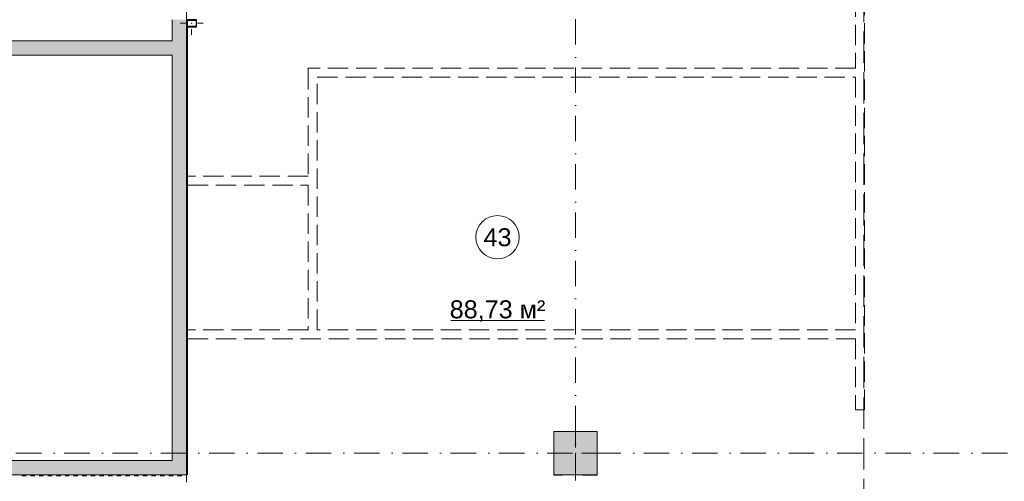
# Model space of a CAD drawing. Header units: millimetres. Extents: x -14761 to 157739, y -22400 to 107990.
# Tile 76 of 256: x 46284 to 59950, y 53610 to 60015. Entities that reach past the tile are written whole.
import ezdxf

# ---------------------------------------------------------------- set-up
doc = ezdxf.new("R2010")
doc.units = ezdxf.units.MM
doc.header["$MEASUREMENT"] = 0
for name, pattern in [('Невидимая', [391.222223, 282.222223, -109]), ('Штриховая', [564.444447, 282.222223, -282.222223]), ('Штрихпунктирная', [670.277762, 352.777767, -176.388884, 0, -141.111112])]:
    doc.linetypes.add(name, pattern=pattern)
for name, color, linetype in [('Конструктив - ГКЛ', 7, 'Continuous'), ('Конструктив - Колонны', 7, 'Continuous'), ('Конструктив - стены бассейнов жб нов', 7, 'Continuous'), ('Конструктив - Стены Блок 200 нов', 7, 'Continuous'), ('Конструктив - Стены Внутр сущ.', 7, 'Continuous'), ('УЛИЦА_Стойки стропильные', 7, 'Continuous'), ('Элемент Модели - Зона', 7, 'Continuous'), ('Элемент Модели - Оси', 7, 'Continuous')]:
    doc.layers.add(name, color=color, linetype=linetype)
doc.styles.add('СГЕНЕРИР_СТИЛЬ_1', font='txt')

msp = doc.modelspace()

# ---------------------------------------------------------------- hatches: boundary and pattern name
at = {"layer": 'Конструктив - ГКЛ', "linetype": 'Continuous', "lineweight": 0, "true_color": 0x000000}
for points in [[(48608, 59923), (48612, 59923), (48612, 60007), (48608, 60007)], [(48600, 53700), (48612, 53700), (48612, 59915), (48600, 59915)], [(36110, 53688), (36175, 53688), (36175, 53695), (36235, 53695), (36235, 53688), (36295, 53688), (36295, 53695), (36355, 53695), (36355, 53688), (36415, 53688), (36415, 53695), (36475, 53695), (36475, 53688), (36535, 53688), (36535, 53695), (36595, 53695), (36595, 53688), (36655, 53688), (36655, 53695), (36715, 53695), (36715, 53688), (36775, 53688), (36775, 53695), (36835, 53695), (36835, 53688), (36895, 53688), (36895, 53695), (36955, 53695), (36955, 53688), (37015, 53688), (37015, 53695), (37075, 53695), (37075, 53688), (37135, 53688), (37135, 53695), (37195, 53695), (37195, 53688), (37255, 53688), (37255, 53695), (37315, 53695), (37315, 53688), (37375, 53688), (37375, 53695), (37435, 53695), (37435, 53688), (37495, 53688), (37495, 53695), (37555, 53695), (37555, 53688), (37615, 53688), (37615, 53695), (37675, 53695), (37675, 53688), (37735, 53688), (37735, 53695), (37795, 53695), (37795, 53688), (37855, 53688), (37855, 53695), (37915, 53695), (37915, 53688), (37975, 53688), (37975, 53695), (38035, 53695), (38035, 53688), (38095, 53688), (38095, 53695), (38155, 53695), (38155, 53688), (38215, 53688), (38215, 53695), (38275, 53695), (38275, 53688), (38335, 53688), (38335, 53695), (38395, 53695), (38395, 53688), (38455, 53688), (38455, 53695), (38515, 53695), (38515, 53688), (38575, 53688), (38575, 53695), (38635, 53695), (38635, 53688), (43613, 53688), (43613, 53695), (43673, 53695), (43673, 53688), (43733, 53688), (43733, 53695), (43793, 53695), (43793, 53688), (43853, 53688), (43853, 53695), (43913, 53695), (43913, 53688), (43973, 53688), (43973, 53695), (44033, 53695), (44033, 53688), (44093, 53688), (44093, 53695), (44153, 53695), (44153, 53688), (44213, 53688), (44213, 53695), (44273, 53695), (44273, 53688), (44333, 53688), (44333, 53695), (44393, 53695), (44393, 53688), (44453, 53688), (44453, 53695), (44513, 53695), (44513, 53688), (44573, 53688), (44573, 53695), (44633, 53695), (44633, 53688), (44693, 53688), (44693, 53695), (44753, 53695), (44753, 53688), (44813, 53688), (44813, 53695), (44873, 53695), (44873, 53688), (46133, 53688), (46133, 53695), (46193, 53695), (46193, 53688), (46253, 53688), (46253, 53695), (46313, 53695), (46313, 53688), (46373, 53688), (46373, 53695), (46433, 53695), (46433, 53688), (46493, 53688), (46493, 53695), (46553, 53695), (46553, 53688), (46613, 53688), (46613, 53695), (46673, 53695), (46673, 53688), (46733, 53688), (46733, 53695), (46793, 53695), (46793, 53688), (46853, 53688), (46853, 53695), (46913, 53695), (46913, 53688), (46973, 53688), (46973, 53695), (47033, 53695), (47033, 53688), (47093, 53688), (47093, 53695), (47153, 53695), (47153, 53688), (47213, 53688), (47213, 53695), (47273, 53695), (47273, 53688), (47333, 53688), (47333, 53695), (47393, 53695), (47393, 53688), (47453, 53688), (47453, 53695), (47513, 53695), (47513, 53688), (47573, 53688), (47573, 53695), (47633, 53695), (47633, 53688), (47693, 53688), (47693, 53695), (47753, 53695), (47753, 53688), (47813, 53688), (47813, 53695), (47873, 53695), (47873, 53688), (47933, 53688), (47933, 53695), (47993, 53695), (47993, 53688), (48053, 53688), (48053, 53695), (48113, 53695), (48113, 53688), (48173, 53688), (48173, 53695), (48233, 53695), (48233, 53688), (48293, 53688), (48293, 53695), (48353, 53695), (48353, 53688), (48413, 53688), (48413, 53695), (48473, 53695), (48473, 53688), (48533, 53688), (48533, 53695), (48593, 53695), (48593, 53688), (48600, 53688), (48600, 53700), (36110, 53700)]]:
    msp.add_hatch(color=18, dxfattribs=at).paths.add_polyline_path(points)
at = {"layer": 'Конструктив - Колонны', "linetype": 'Continuous', "lineweight": 0, "true_color": 0x000000}
msp.add_hatch(color=18, dxfattribs=at).paths.add_polyline_path([(53700, 53700), (54300, 53700), (54300, 54300), (53700, 54300)])
at = {"layer": 'Конструктив - стены бассейнов жб нов', "linetype": 'Continuous', "lineweight": 0, "true_color": 0x000000}
msp.add_hatch(color=18, dxfattribs=at).paths.add_polyline_path([(36110, 53688), (36175, 53688), (36175, 53695), (36235, 53695), (36235, 53688), (36295, 53688), (36295, 53695), (36355, 53695), (36355, 53688), (36415, 53688), (36415, 53695), (36475, 53695), (36475, 53688), (36535, 53688), (36535, 53695), (36595, 53695), (36595, 53688), (36655, 53688), (36655, 53695), (36715, 53695), (36715, 53688), (36775, 53688), (36775, 53695), (36835, 53695), (36835, 53688), (36895, 53688), (36895, 53695), (36955, 53695), (36955, 53688), (37015, 53688), (37015, 53695), (37075, 53695), (37075, 53688), (37135, 53688), (37135, 53695), (37195, 53695), (37195, 53688), (37255, 53688), (37255, 53695), (37315, 53695), (37315, 53688), (37375, 53688), (37375, 53695), (37435, 53695), (37435, 53688), (37495, 53688), (37495, 53695), (37555, 53695), (37555, 53688), (37615, 53688), (37615, 53695), (37675, 53695), (37675, 53688), (37735, 53688), (37735, 53695), (37795, 53695), (37795, 53688), (37855, 53688), (37855, 53695), (37915, 53695), (37915, 53688), (37975, 53688), (37975, 53695), (38035, 53695), (38035, 53688), (38095, 53688), (38095, 53695), (38155, 53695), (38155, 53688), (38215, 53688), (38215, 53695), (38275, 53695), (38275, 53688), (38335, 53688), (38335, 53695), (38395, 53695), (38395, 53688), (38455, 53688), (38455, 53695), (38515, 53695), (38515, 53688), (38575, 53688), (38575, 53695), (38635, 53695), (38635, 53688), (43613, 53688), (43613, 53695), (43673, 53695), (43673, 53688), (43733, 53688), (43733, 53695), (43793, 53695), (43793, 53688), (43853, 53688), (43853, 53695), (43913, 53695), (43913, 53688), (43973, 53688), (43973, 53695), (44033, 53695), (44033, 53688), (44093, 53688), (44093, 53695), (44153, 53695), (44153, 53688), (44213, 53688), (44213, 53695), (44273, 53695), (44273, 53688), (44333, 53688), (44333, 53695), (44393, 53695), (44393, 53688), (44453, 53688), (44453, 53695), (44513, 53695), (44513, 53688), (44573, 53688), (44573, 53695), (44633, 53695), (44633, 53688), (44693, 53688), (44693, 53695), (44753, 53695), (44753, 53688), (44813, 53688), (44813, 53695), (44873, 53695), (44873, 53688), (46133, 53688), (46133, 53695), (46193, 53695), (46193, 53688), (46253, 53688), (46253, 53695), (46313, 53695), (46313, 53688), (46373, 53688), (46373, 53695), (46433, 53695), (46433, 53688), (46493, 53688), (46493, 53695), (46553, 53695), (46553, 53688), (46613, 53688), (46613, 53695), (46673, 53695), (46673, 53688), (46733, 53688), (46733, 53695), (46793, 53695), (46793, 53688), (46853, 53688), (46853, 53695), (46913, 53695), (46913, 53688), (46973, 53688), (46973, 53695), (47033, 53695), (47033, 53688), (47093, 53688), (47093, 53695), (47153, 53695), (47153, 53688), (47213, 53688), (47213, 53695), (47273, 53695), (47273, 53688), (47333, 53688), (47333, 53695), (47393, 53695), (47393, 53688), (47453, 53688), (47453, 53695), (47513, 53695), (47513, 53688), (47573, 53688), (47573, 53695), (47633, 53695), (47633, 53688), (47693, 53688), (47693, 53695), (47753, 53695), (47753, 53688), (47813, 53688), (47813, 53695), (47873, 53695), (47873, 53688), (47933, 53688), (47933, 53695), (47993, 53695), (47993, 53688), (48053, 53688), (48053, 53695), (48113, 53695), (48113, 53688), (48173, 53688), (48173, 53695), (48233, 53695), (48233, 53688), (48293, 53688), (48293, 53695), (48353, 53695), (48353, 53688), (48413, 53688), (48413, 53695), (48473, 53695), (48473, 53688), (48533, 53688), (48533, 53695), (48593, 53695), (48593, 53688), (48600, 53688), (48600, 53700), (36110, 53700)])
at = {"layer": 'Конструктив - Стены Внутр сущ.', "linetype": 'Continuous', "lineweight": 0, "true_color": 0x000000}
for points in [[(48400, 53900), (48600, 53900), (48600, 60015), (48400, 60015)], [(48400, 59723), (36110, 59723), (36110, 59523), (48400, 59523)], [(45300, 53900), (45300, 53700), (48400, 53700), (48400, 53900)], [(48600, 53900), (48400, 53900), (48600, 53700)], [(48400, 53900), (48400, 53700), (48600, 53700)]]:
    msp.add_hatch(color=18, dxfattribs=at).paths.add_polyline_path(points)
at = {"layer": 'УЛИЦА_Стойки стропильные', "linetype": 'Continuous', "lineweight": 0, "true_color": 0x000000}
h = msp.add_hatch(color=18, dxfattribs=at)
h.paths.add_polyline_path([(48740, 59915), (48740, 60015), (48600, 60015), (48600, 59915)])
h.paths.add_polyline_path([(48732, 59923), (48608, 59923), (48608, 60007), (48732, 60007)], flags=0)

# ---------------------------------------------------------------- linework, layer by layer
at = {"layer": 'Конструктив - ГКЛ', "color": 251, "linetype": 'Continuous', "lineweight": 20, "true_color": 0x575757, "flags": 128}
for points in [[(48612, 59923), (48612, 60007)], [(48600, 59915), (48600, 53700)], [(48612, 53700), (48612, 59915)], [(48600, 53700), (45300, 53700)], [(46313, 53688), (46373, 53688)], [(46433, 53688), (46493, 53688)], [(46553, 53688), (46613, 53688)], [(46673, 53688), (46733, 53688)], [(46793, 53688), (46853, 53688)], [(46913, 53688), (46973, 53688)], [(47033, 53688), (47093, 53688)], [(47153, 53688), (47213, 53688)], [(47273, 53688), (47333, 53688)], [(47393, 53688), (47453, 53688)], [(47513, 53688), (47573, 53688)], [(47633, 53688), (47693, 53688)], [(47753, 53688), (47813, 53688)], [(47873, 53688), (47933, 53688)], [(47993, 53688), (48053, 53688)], [(48113, 53688), (48173, 53688)], [(48233, 53688), (48293, 53688)], [(48353, 53688), (48413, 53688)], [(48473, 53688), (48533, 53688)], [(48593, 53688), (48600, 53688)]]:
    msp.add_lwpolyline(points, dxfattribs=at)
at = {"layer": 'Конструктив - Колонны', "color": 251, "linetype": 'Continuous', "lineweight": 5, "true_color": 0x575757}
for p, q in [((54000, 54080), (54000, 54380)), ((53920, 54000), (53620, 54000)), ((54080, 54000), (54380, 54000)), ((54000, 53920), (54000, 53620))]:
    msp.add_line(p, q, dxfattribs=at)
at = {"layer": 'Конструктив - Колонны', "color": 251, "linetype": 'Continuous', "lineweight": 15, "true_color": 0x575757, "flags": 128}
msp.add_lwpolyline([(53700, 53700), (54300, 53700), (54300, 54300), (53700, 54300)], close=True, dxfattribs=at)
at = {"layer": 'Конструктив - Колонны', "color": 251, "linetype": 'Continuous', "lineweight": 5, "true_color": 0x575757}
msp.add_point((54000, 54000), dxfattribs=at)
at = {"layer": 'Конструктив - стены бассейнов жб нов', "color": 251, "linetype": 'Continuous', "lineweight": 20, "true_color": 0x575757, "flags": 128}
for points in [[(48600, 53700), (45300, 53700)], [(46313, 53688), (46373, 53688)], [(46433, 53688), (46493, 53688)], [(46553, 53688), (46613, 53688)], [(46673, 53688), (46733, 53688)], [(46793, 53688), (46853, 53688)], [(46913, 53688), (46973, 53688)], [(47033, 53688), (47093, 53688)], [(47153, 53688), (47213, 53688)], [(47273, 53688), (47333, 53688)], [(47393, 53688), (47453, 53688)], [(47513, 53688), (47573, 53688)], [(47633, 53688), (47693, 53688)], [(47753, 53688), (47813, 53688)], [(47873, 53688), (47933, 53688)], [(47993, 53688), (48053, 53688)], [(48113, 53688), (48173, 53688)], [(48233, 53688), (48293, 53688)], [(48353, 53688), (48413, 53688)], [(48473, 53688), (48533, 53688)], [(48593, 53688), (48600, 53688)]]:
    msp.add_lwpolyline(points, dxfattribs=at)
at = {"layer": 'Конструктив - Стены Блок 200 нов', "color": 251, "linetype": 'Невидимая', "lineweight": 20, "true_color": 0x575757, "flags": 128}
for points in [[(57887, 63075), (57887, 59343)], [(58012, 54600), (58012, 63075)], [(50288, 59343), (50288, 59330)], [(57887, 59343), (50288, 59343)], [(50288, 59330), (50288, 57843)], [(50413, 59218), (57887, 59218)], [(50413, 55713), (50413, 59218)], [(57887, 59218), (57887, 55713)], [(48612, 57843), (48612, 57830)], [(48612, 57830), (48612, 57730)], [(50288, 57843), (48617, 57843)], [(48612, 57730), (48612, 57718)], [(48617, 57718), (50288, 57718)], [(50288, 57718), (50288, 55713)], [(48612, 55700), (48612, 55713)], [(48612, 55600), (48612, 55700)], [(50288, 55713), (48617, 55713)], [(57887, 55713), (50413, 55713)], [(48612, 55588), (48612, 55600)], [(48617, 55588), (57887, 55588)], [(57887, 55588), (57887, 54600)], [(57900, 54600), (57887, 54600)], [(58000, 54600), (57900, 54600)], [(58012, 54600), (58000, 54600)]]:
    msp.add_lwpolyline(points, dxfattribs=at)
at = {"layer": 'Конструктив - Стены Внутр сущ.', "color": 251, "linetype": 'Continuous', "lineweight": 20, "true_color": 0x575757, "flags": 128}
for points in [[(48400, 60015), (48400, 59723)], [(48600, 53900), (48600, 59915)], [(48400, 59723), (36110, 59723)], [(36110, 59523), (48400, 59523)], [(48400, 59523), (48400, 53900)], [(48400, 53900), (45300, 53900)], [(48600, 53700), (48600, 53900)], [(45300, 53700), (48600, 53700)]]:
    msp.add_lwpolyline(points, dxfattribs=at)
at = {"layer": 'УЛИЦА_Стойки стропильные', "color": 251, "linetype": 'Continuous', "lineweight": 5, "true_color": 0x575757}
for p, q in [((48590, 59965), (48510, 59965)), ((48670, 59885), (48670, 59805)), ((48750, 59965), (48830, 59965))]:
    msp.add_line(p, q, dxfattribs=at)
at = {"layer": 'УЛИЦА_Стойки стропильные', "color": 251, "linetype": 'Continuous', "lineweight": 30, "true_color": 0x575757, "flags": 128}
for points in [[(48740, 59915), (48740, 60015), (48600, 60015), (48600, 59915)], [(48732, 59923), (48608, 59923), (48608, 60007), (48732, 60007)]]:
    msp.add_lwpolyline(points, close=True, dxfattribs=at)
at = {"layer": 'УЛИЦА_Стойки стропильные', "color": 251, "linetype": 'Continuous', "lineweight": 5, "true_color": 0x575757}
msp.add_point((48670, 59965), dxfattribs=at)
at = {"layer": 'Элемент Модели - Зона', "color": 7, "linetype": 'Continuous', "lineweight": 15}
msp.add_line((52266, 55843), (53567, 55843), dxfattribs=at)
at = {"layer": 'Элемент Модели - Зона', "color": 7, "linetype": 'Штриховая', "lineweight": 15, "flags": 128}
for points in [[(36110, 45157), (36110, 44957), (36150, 44957), (36150, 45300), (36750, 45300), (36750, 45000), (44700, 45000), (44700, 45300), (45300, 45300), (45300, 45000), (53700, 45000), (53700, 45300), (54300, 45300), (54300, 44957), (61025, 44957), (61025, 54213), (61036, 54213), (61036, 59730), (60580, 59730), (60580, 63080), (60300, 63080), (60300, 63320), (62680, 63320), (62680, 64500), (55920, 64500), (55920, 63320), (58800, 63320), (58800, 63080), (58000, 63080), (58000, 52600), (48600, 52600), (48600, 53700), (36110, 53700), (36110, 53650)], [(48600, 52600), (58000, 52600), (58000, 63080), (53700, 63080), (48600, 63080)], [(53700, 54300), (54300, 54300), (54300, 53695), (53700, 53695)]]:
    msp.add_lwpolyline(points, close=True, dxfattribs=at)
at = {"layer": 'Элемент Модели - Зона', "color": 7, "linetype": 'Continuous', "lineweight": 15, "flags": 128}
msp.add_lwpolyline([(53216, 56997, 1), (52616, 56997, 1)], format="xyb", close=True, dxfattribs=at)
at = {"layer": 'Элемент Модели - Оси', "color": 7, "linetype": 'Штрихпунктирная', "lineweight": 15}
for p, q in [((54000, 92200), (54000, -1975)), ((-12761, 54000), (155650, 54000))]:
    msp.add_line(p, q, dxfattribs=at)

# ---------------------------------------------------------------- texts
at = {"layer": 'Элемент Модели - Зона', "color": 7, "lineweight": 15, "char_height": 250, "attachment_point": 5, "style": 'СГЕНЕРИР_СТИЛЬ_1'}
for s, insert in [('\\A1;{\\pqc;\\fArial|b0|i0|c204|p38;43}', (52916, 56995)), ('\\A1;{\\pqc;\\fArial|b0|i0|c204|p38;88,73 м²}', (52916, 55973))]:
    msp.add_mtext(s, dxfattribs=dict(at, insert=insert))

doc.saveas('drawing.dxf')
